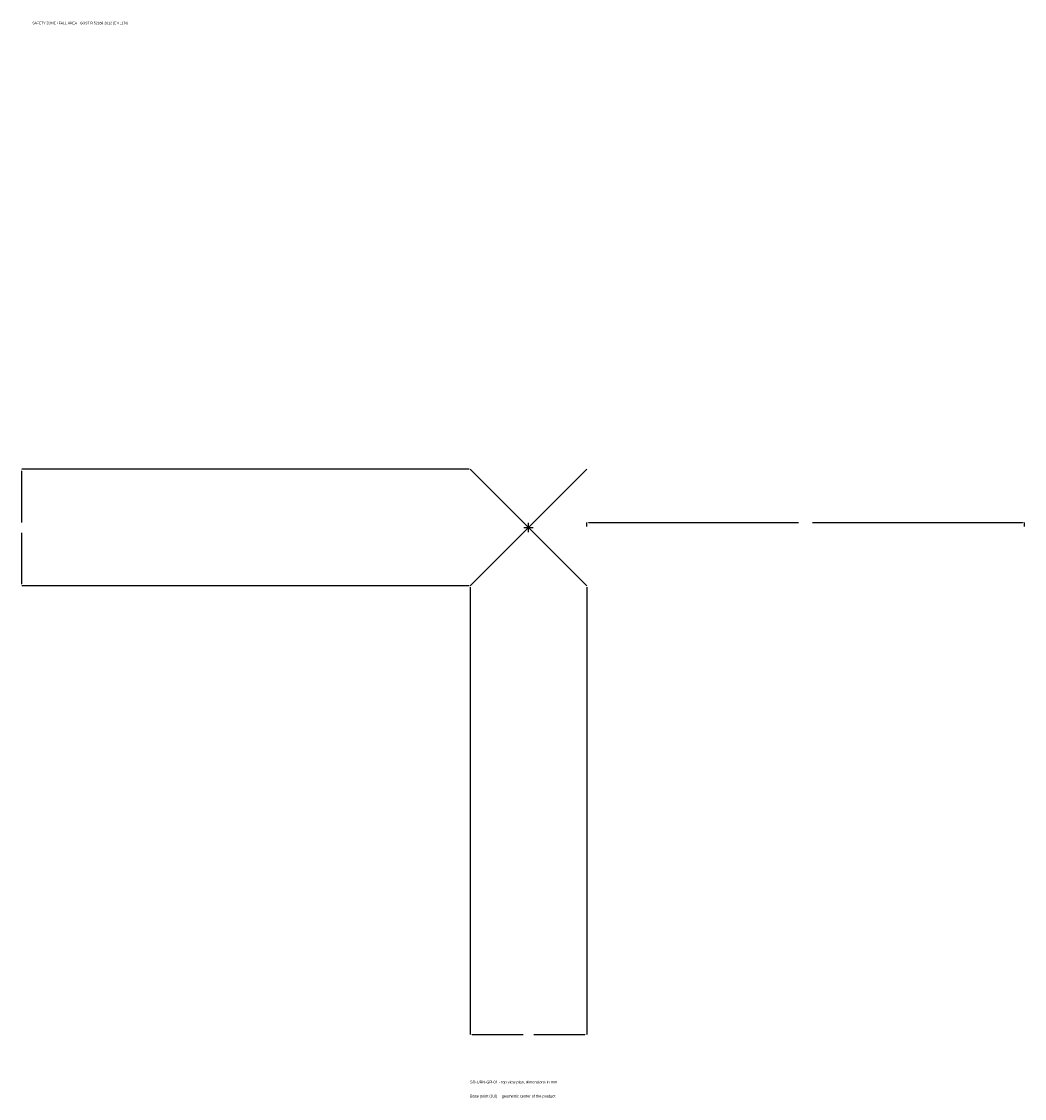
# Model space of a CAD drawing. Extents: x -1737 to 1700, y -1955 to 1733.
import ezdxf

# ---------------------------------------------------------------- set-up
doc = ezdxf.new("R2010")
doc.units = 0
for name, color, linetype in [('GP_MAF_zona_bezopasnosti', 1, 'Continuous'), ('ZSK_DANNYE', 3, 'Continuous'), ('ZSK_KONTUR', 7, 'Continuous'), ('ZSK_RAZMERY', 8, 'Continuous')]:
    doc.layers.add(name, color=color, linetype=linetype)
doc.dimstyles.new('ORION', dxfattribs={"dimtxt": 12, "dimasz": 7.2, "dimexe": 1.25, "dimexo": 3.6, "dimtad": 1, "dimcen": 2.5, "dimazin": 3, "dimtfac": 1, "dimtmove": 0, "dimatfit": 3})

# ---------------------------------------------------------------- blocks, each defined once
blk = doc.blocks.new('_CLOSEDFILLED')
at = {"color": 0, "linetype": 'BYBLOCK'}
blk.add_solid([(-1, 0.16), (0, 0), (-1, -0.16)], dxfattribs=at)
blk = doc.blocks.new('*D1')
for p, q in [((-200, -203.6), (-200, -1736)), ((200, -203.6), (200, -1736)), ((-192.8, -1736), (-18, -1736)), ((18, -1736), (192.8, -1736))]:
    blk.add_line(p, q)
at = {"layer": 'Defpoints'}
for p in [(-200, -200), (200, -200), (-200, -1736)]:
    blk.add_point(p, dxfattribs=at)
at = {"layer": 'ZSK_RAZMERY', "xscale": 7.199999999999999, "yscale": 7.199999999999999, "rotation": 180}
blk.add_blockref('_CLOSEDFILLED', (-200, -1736), dxfattribs=at)
at = {"layer": 'ZSK_RAZMERY', "xscale": 7.199999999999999, "yscale": 7.199999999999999}
blk.add_blockref('_CLOSEDFILLED', (200, -1736), dxfattribs=at)
blk = doc.blocks.new('*D2')
for p, q in [((-203.6, 200), (-1736, 200)), ((-1736, 18), (-1736, 192.8)), ((-1736, -192.8), (-1736, -18)), ((-203.6, -200), (-1736, -200))]:
    blk.add_line(p, q)
at = {"layer": 'Defpoints'}
for p in [(-200, 200), (-1736, -200), (-200, -200)]:
    blk.add_point(p, dxfattribs=at)
at = {"layer": 'ZSK_RAZMERY', "xscale": 7.199999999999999, "yscale": 7.199999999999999}
for p, rotation in [((-1736, 200), 90), ((-1736, -200), 270)]:
    blk.add_blockref('_CLOSEDFILLED', p, dxfattribs=dict(at, rotation=rotation))
blk = doc.blocks.new('*D3')
for p, q in [((200, 3.6), (200, 18)), ((207.2, 18), (926, 18)), ((974, 18), (1692.8, 18)), ((1700, 3.6), (1700, 18))]:
    blk.add_line(p, q)
at = {"layer": 'Defpoints'}
for p in [(200, 18), (200, 0), (1700, 0)]:
    blk.add_point(p, dxfattribs=at)
at = {"layer": 'ZSK_RAZMERY', "xscale": 7.199999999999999, "yscale": 7.199999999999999, "rotation": 180}
blk.add_blockref('_CLOSEDFILLED', (200, 18), dxfattribs=at)
at = {"layer": 'ZSK_RAZMERY', "xscale": 7.199999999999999, "yscale": 7.199999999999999}
blk.add_blockref('_CLOSEDFILLED', (1700, 18), dxfattribs=at)
blk = doc.blocks.new('B1')
at = {"layer": 'ZSK_KONTUR'}
for p, q in [((-200, -200), (200, 200)), ((-200, 200), (200, -200))]:
    blk.add_line(p, q, dxfattribs=at)
at = {"layer": 'ZSK_RAZMERY'}
for p, q in [((-16, 0), (16, 0)), ((0, -16), (0, 16))]:
    blk.add_line(p, q, dxfattribs=at)
at = {"layer": 'GP_MAF_zona_bezopasnosti', "color": 1}
blk.add_text('SAFETY ZONE / FALL AREA - GOST R 52169-2012 (EN 1176)', height=8.4, dxfattribs=at).set_placement((-1700, 1724))
at = {"layer": 'ZSK_RAZMERY'}
dim = blk.add_linear_dim(base=(-1736, -200), p1=(-200, -200), p2=(-200, 200), angle=90, dimstyle='ORION', dxfattribs=at)
dim.commit()
dim.dimension.update_dxf_attribs({"geometry": '*D2', "text_midpoint": (-1736, 0)})
for base, p1, p2, picture, middle in [((200, 18), (200, 0), (1700, 0), '*D3', (950, 18)), ((-200, -1736), (-200, -200), (200, -200), '*D1', (0, -1736))]:
    dim = blk.add_linear_dim(base=base, p1=p1, p2=p2, dimstyle='ORION', dxfattribs=at)
    dim.commit()
    dim.dimension.update_dxf_attribs({"geometry": picture, "text_midpoint": middle})

msp = doc.modelspace()

# ---------------------------------------------------------------- block references
msp.add_blockref('B1', (0, 0))

# ---------------------------------------------------------------- texts
at = {"layer": 'ZSK_DANNYE', "color": 3}
msp.add_text('SD-URN-GR-01 - top view plan, dimensions in mm', height=9.6, dxfattribs=at).set_placement((-200, -1904))
at = {"layer": 'ZSK_DANNYE', "color": 7}
msp.add_text('Base point (0,0) = geometric center of the product', height=9.6, dxfattribs=at).set_placement((-200, -1952))

doc.saveas('drawing.dxf')
